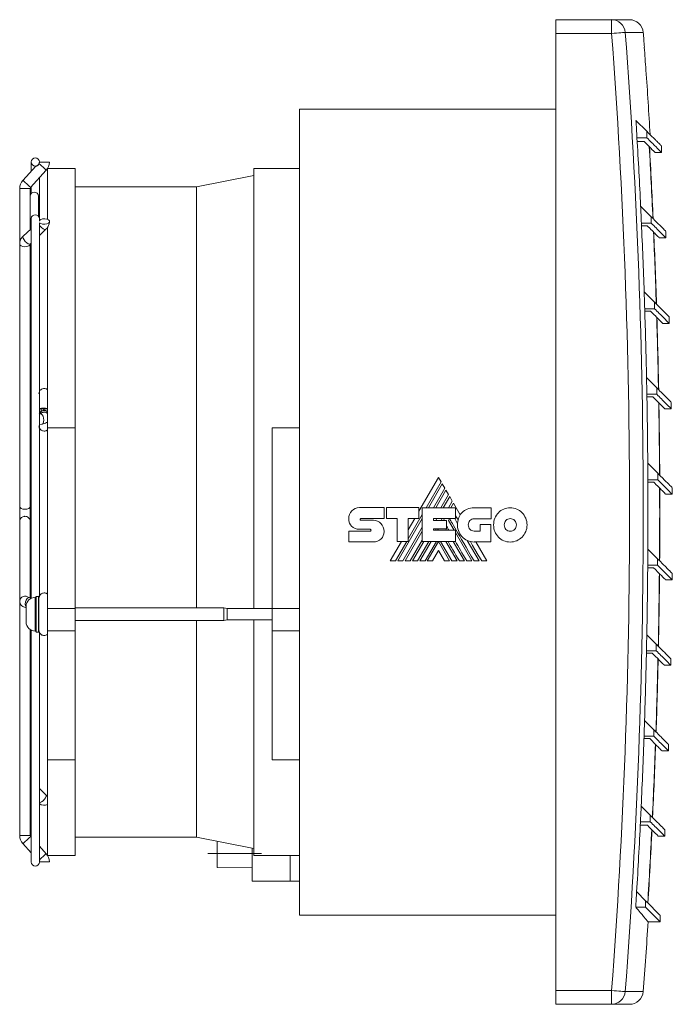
# Model space of a CAD drawing. Header units: millimetres. Extents: x -156 to 568, y -157 to 277.
# Tile 5 of 5: x 426 to 568, y 62 to 277. Entities that reach past the tile are written whole.
import ezdxf

# ---------------------------------------------------------------- set-up
doc = ezdxf.new("R2010")
doc.units = ezdxf.units.MM
doc.linetypes.add('CENTERX2', pattern=[20.32, 12.7, -2.54, 2.54, -2.54])
doc.linetypes.add('PHANTOM', pattern=[12.7, 6.35, -1.27, 1.27, -1.27, 1.27, -1.27])
doc.layers.add('___VS___', color=7, linetype='Continuous', lineweight=15)

msp = doc.modelspace()

# ---------------------------------------------------------------- linework, layer by layer
at = {"color": 7, "linetype": 'Continuous', "lineweight": 15}
for p, q in [((542.79, 277.17), (554.95, 277.17)), ((542.79, 274.17), (542.79, 277.17)), ((554.95, 274.17), (554.95, 277.17)), ((554.95, 277.17), (558.87, 277.17)), ((542.79, 274.17), (542.79, 65.17)), ((554.95, 274.17), (542.79, 274.17)), ((562.1, 271.17), (562.08, 271.17)), ((562.44, 266.17), (562.46, 266.17)), ((486.79, 81.67), (486.79, 257.67)), ((486.79, 257.67), (542.79, 257.67)), ((560.27, 255.19), (562.66, 252.8)), ((562.66, 252.8), (562.66, 251.39)), ((562.66, 251.39), (560.5, 251.39)), ((565.85, 248.19), (565.85, 249.61)), ((564.4, 248.2), (565.85, 248.19)), ((429.2, 245.18), (426.38, 242.09)), ((428.19, 246.1), (428.19, 244.07)), ((429.99, 246.09), (429.99, 246.1)), ((432.19, 246.07), (429.99, 246.07)), ((428.08, 240.54), (431.49, 244.29)), ((437.79, 244.67), (431.79, 244.67)), ((431.79, 244.67), (431.79, 233.56)), ((437.79, 244.67), (437.79, 188.08)), ((476.79, 243.17), (464.29, 240.67)), ((486.79, 244.67), (476.79, 244.67)), ((476.79, 244.67), (476.79, 148.6)), ((429.99, 233.78), (429.99, 242.63)), ((425.69, 240.3), (425.69, 228.21)), ((427.99, 238.62), (427.99, 240.3)), ((428.19, 240.66), (428.19, 239.19)), ((464.29, 240.67), (437.79, 240.67)), ((464.29, 240.67), (464.29, 148.72)), ((427.99, 238.62), (427.99, 231.34)), ((429.79, 234.26), (429.79, 238.62)), ((561.29, 236.46), (563.62, 234.13)), ((428.19, 233.78), (428.19, 150.89)), ((429.99, 233.46), (429.99, 233.78)), ((429.99, 233.36), (429.99, 233.46)), ((429.99, 233.18), (429.99, 233.36)), ((429.99, 232.74), (429.99, 232.81)), ((429.99, 151.12), (429.99, 232.74)), ((563.62, 232.72), (561.47, 232.72)), ((563.62, 234.13), (563.62, 232.72)), ((428.19, 231.53), (426.44, 229.9)), ((429.99, 230.06), (431.43, 231.4)), ((431.79, 231.94), (431.79, 188.08)), ((561.49, 232.18), (562.75, 232.18)), ((566.81, 229.53), (566.81, 230.94)), ((425.69, 228.21), (425.69, 170.88)), ((427.98, 228.16), (427.99, 228.21)), ((427.99, 226.74), (427.99, 228.21)), ((428.01, 228.22), (428.19, 228.38)), ((565.4, 229.53), (566.81, 229.53)), ((427.99, 226.74), (427.99, 150.93)), ((562.06, 217.74), (564.34, 215.47)), ((564.34, 215.47), (564.34, 214.05)), ((564.34, 214.05), (562.18, 214.05)), ((562.2, 213.51), (563.47, 213.51)), ((566.11, 210.86), (567.53, 210.86)), ((567.53, 210.86), (567.53, 212.28)), ((562.58, 199.02), (564.8, 196.8)), ((564.8, 196.8), (564.8, 195.39)), ((564.8, 195.39), (562.65, 195.39)), ((562.66, 194.84), (563.93, 194.84)), ((567.99, 192.2), (567.99, 193.61)), ((430.41, 191.68), (430.41, 192.18)), ((566.58, 192.2), (567.99, 192.2)), ((430.14, 191.13), (429.99, 191.1)), ((429.99, 188.77), (430.54, 188.86)), ((437.79, 188.08), (431.79, 188.08)), ((431.79, 148.57), (431.79, 188.08)), ((437.79, 148.57), (437.79, 188.08)), ((480.79, 188.08), (486.79, 188.08)), ((480.79, 188.08), (480.79, 148.57)), ((562.85, 180.3), (565.02, 178.13)), ((517.16, 177.24), (512.89, 169.86)), ((517.73, 176.27), (517.16, 177.24)), ((565.02, 176.72), (562.87, 176.72)), ((565.02, 178.13), (565.02, 176.72)), ((514.45, 170.6), (517.73, 176.27)), ((517.98, 175.83), (514.96, 170.6)), ((516.07, 170.6), (518.53, 174.87)), ((518.78, 174.43), (516.57, 170.6)), ((518.53, 174.87), (517.98, 175.83)), ((519.34, 173.46), (518.78, 174.43)), ((562.87, 176.18), (564.15, 176.18)), ((568.21, 173.53), (568.21, 174.94)), ((517.69, 170.6), (519.34, 173.46)), ((519.59, 173.03), (518.19, 170.6)), ((519.32, 170.6), (520.16, 172.05)), ((520.16, 172.05), (519.59, 173.03)), ((566.79, 173.53), (568.21, 173.53)), ((425.69, 170.88), (425.69, 167.6)), ((499.89, 170.63), (505.25, 170.63)), ((505.25, 170.63), (505.25, 168.24)), ((505.78, 168.24), (505.78, 170.62)), ((505.78, 170.62), (512.89, 170.62)), ((512.89, 170.62), (512.89, 168.26)), ((513.61, 163.24), (513.61, 170.6)), ((513.61, 170.6), (520.88, 170.6)), ((520.4, 171.63), (519.81, 170.6)), ((521.89, 169.04), (520.4, 171.63)), ((520.88, 170.6), (520.88, 168.22)), ((524.94, 170.58), (528.67, 170.58)), ((528.67, 170.58), (528.67, 168.19)), ((500.2, 168.24), (505.25, 168.24)), ((500.21, 167.87), (502.93, 167.87)), ((508.09, 168.24), (505.78, 168.24)), ((508.09, 163.24), (508.09, 168.24)), ((508.25, 158.98), (513.61, 168.27)), ((510.52, 163.79), (513.61, 169.14)), ((512.89, 168.26), (510.52, 168.26)), ((510.52, 163.24), (510.52, 168.26)), ((511.97, 168.26), (510.52, 165.76)), ((516.03, 168.22), (520.88, 168.22)), ((516.03, 168.22), (516.03, 167.83)), ((516.03, 167.83), (518.92, 167.83)), ((516.59, 167.83), (516.81, 168.22)), ((517.71, 167.83), (517.94, 168.22)), ((518.21, 167.83), (518.43, 168.22)), ((518.92, 167.83), (518.92, 166.03)), ((519.32, 167.8), (519.56, 168.22)), ((519.32, 167.8), (520.55, 165.67)), ((520.68, 168.22), (521.32, 167.12)), ((528.67, 168.19), (524.94, 168.19)), ((425.69, 167.6), (425.69, 150.19)), ((502.25, 165.9), (499.9, 165.9)), ((509.36, 158.98), (513.61, 166.34)), ((516.03, 166.03), (518.92, 166.03)), ((516.03, 166.03), (516.03, 165.67)), ((516.03, 165.67), (520.84, 165.67)), ((516.46, 165.67), (516.67, 166.03)), ((516.96, 165.67), (517.17, 166.03)), ((518.72, 166.03), (518.93, 165.67)), ((520.84, 163.24), (520.84, 165.67)), ((526.22, 165.51), (526.22, 166.93)), ((526.22, 166.93), (528.59, 166.93)), ((528.59, 166.93), (528.59, 163.13)), ((497.54, 165.5), (502.25, 165.5)), ((509.87, 158.98), (513.61, 165.47)), ((510.97, 158.98), (513.61, 163.55)), ((520.84, 165.17), (524.42, 158.98)), ((523.44, 163.46), (526.03, 158.98)), ((524.94, 165.51), (526.22, 165.51)), ((502.93, 163.14), (497.54, 163.14)), ((509.06, 163.24), (506.6, 158.98)), ((507.74, 158.98), (510.2, 163.24)), ((508.09, 163.24), (510.52, 163.24)), ((511.48, 158.98), (513.93, 163.24)), ((512.59, 158.98), (515.05, 163.24)), ((513.1, 158.98), (515.55, 163.24)), ((513.61, 163.24), (520.84, 163.24)), ((514.21, 158.98), (516.68, 163.24)), ((514.71, 158.98), (517.15, 163.2)), ((517.15, 161.27), (515.81, 158.98)), ((519.58, 158.98), (517.15, 163.2)), ((517.15, 161.27), (518.47, 158.98)), ((520.09, 158.98), (517.62, 163.24)), ((518.72, 163.24), (521.19, 158.98)), ((520.33, 163.24), (522.8, 158.98)), ((528.59, 163.13), (524.96, 163.13)), ((527.71, 158.98), (525.31, 163.13)), ((562.87, 161.59), (564.99, 159.47)), ((564.99, 159.47), (564.99, 158.05)), ((564.99, 158.05), (562.84, 158.05)), ((562.84, 157.51), (564.12, 157.51)), ((566.76, 154.86), (568.18, 154.86)), ((568.18, 154.86), (568.18, 156.28)), ((428.19, 150.89), (427.73, 150.97)), ((429.29, 151.05), (429.09, 151.05)), ((429.79, 151.25), (429.29, 151.25)), ((429.29, 147.35), (429.29, 151.25)), ((429.79, 147.35), (429.79, 151.25)), ((425.69, 150.19), (425.69, 150.23)), ((425.69, 150.19), (425.69, 99.04)), ((427.09, 147.35), (427.09, 149.05)), ((437.79, 148.57), (431.79, 148.57)), ((431.79, 143.74), (431.79, 148.57)), ((470.29, 148.72), (437.79, 148.72)), ((437.79, 143.74), (437.79, 148.57)), ((470.99, 148.6), (470.29, 148.72)), ((470.29, 147.35), (470.29, 148.72)), ((480.79, 148.6), (470.99, 148.6)), ((470.99, 147.35), (470.99, 148.6)), ((480.79, 148.57), (486.79, 148.57)), ((480.79, 148.57), (480.79, 143.74)), ((427.09, 145.65), (427.09, 147.35)), ((429.29, 143.45), (429.29, 147.35)), ((429.79, 143.45), (429.79, 147.35)), ((470.29, 145.97), (470.29, 147.35)), ((470.99, 146.1), (470.99, 147.35)), ((437.79, 145.97), (470.29, 145.97)), ((464.29, 145.97), (464.29, 107.57)), ((470.29, 145.97), (470.99, 146.1)), ((470.99, 146.1), (480.79, 146.1)), ((476.79, 146.1), (476.79, 104.08)), ((427.99, 143.97), (427.99, 100.77)), ((428.19, 143.86), (428.19, 93.24)), ((429.09, 143.65), (429.29, 143.65)), ((429.29, 143.45), (429.79, 143.45)), ((429.99, 93.3), (429.99, 143.35)), ((437.79, 143.74), (431.79, 143.74)), ((431.79, 115.53), (431.79, 143.74)), ((437.79, 115.53), (437.79, 143.74)), ((480.79, 143.74), (486.79, 143.74)), ((480.79, 143.74), (480.79, 115.53)), ((562.63, 142.87), (564.7, 140.8)), ((564.7, 140.8), (564.7, 139.39)), ((562.55, 138.84), (563.83, 138.84)), ((564.7, 139.39), (562.56, 139.39)), ((567.89, 136.2), (567.89, 137.61)), ((566.48, 136.2), (567.89, 136.2)), ((562.15, 124.16), (564.17, 122.13)), ((564.17, 120.72), (562.03, 120.72)), ((564.17, 122.13), (564.17, 120.72)), ((562.01, 120.18), (563.3, 120.18)), ((567.36, 117.53), (567.36, 118.94)), ((565.94, 117.53), (567.36, 117.53)), ((437.79, 115.53), (431.79, 115.53)), ((431.79, 115.53), (431.79, 94.67)), ((437.79, 115.53), (437.79, 94.67)), ((480.79, 115.53), (486.79, 115.53)), ((431.43, 107.94), (429.99, 109.29)), ((464.29, 107.57), (464.29, 98.67)), ((561.41, 105.44), (563.39, 103.47)), ((476.79, 104.08), (476.79, 94.67)), ((563.39, 103.47), (563.39, 102.05)), ((561.21, 101.26), (562.77, 101.26)), ((563.39, 102.05), (561.25, 102.05)), ((427.99, 99.04), (427.99, 100.77)), ((566.58, 98.86), (566.58, 100.28)), ((426.38, 97.26), (428.19, 95.27)), ((428.19, 98.69), (428.08, 98.81)), ((437.79, 98.67), (464.29, 98.67)), ((464.29, 98.67), (476.79, 96.17)), ((468.79, 92.07), (468.79, 97.77)), ((565.15, 98.86), (566.58, 98.86)), ((431.49, 95.06), (429.99, 96.71)), ((431.79, 94.67), (437.79, 94.67)), ((476.49, 89.07), (476.49, 96.23)), ((476.79, 94.67), (486.79, 94.67)), ((484.79, 89.07), (484.79, 94.67)), ((429.99, 93.29), (429.99, 93.3)), ((429.99, 93.27), (432.19, 93.27)), ((429.99, 93.24), (429.99, 93.25)), ((468.79, 92.07), (476.49, 91.94)), ((476.49, 89.07), (484.79, 89.07)), ((484.79, 89.07), (486.79, 89.07)), ((560.43, 86.73), (562.36, 84.8)), ((562.36, 84.8), (562.36, 83.39)), ((562.36, 83.39), (560.22, 83.39)), ((486.79, 81.67), (542.79, 81.67)), ((562.91, 80.2), (565.55, 80.2)), ((565.55, 80.2), (565.55, 81.61)), ((542.79, 65.17), (554.95, 65.17)), ((542.79, 62.17), (542.79, 65.17)), ((554.95, 62.17), (554.95, 65.17)), ((554.95, 62.17), (542.79, 62.17)), ((558.87, 62.17), (554.95, 62.17))]:
    msp.add_line(p, q, dxfattribs=at)
at = {"color": 8, "linetype": 'Continuous', "lineweight": 15}
for p, q in [((561.86, 274.4), (557.93, 274.4)), ((426.84, 240.3), (425.69, 240.3)), ((427.99, 240.3), (426.84, 240.3)), ((430.34, 191.1), (430.14, 191.13)), ((429.09, 147.35), (429.09, 151.05)), ((429.09, 143.65), (429.09, 147.35)), ((425.69, 99.04), (427.99, 99.04)), ((557.93, 64.95), (561.86, 64.95))]:
    msp.add_line(p, q, dxfattribs=at)
at = {"color": 7, "linetype": 'CENTERX2', "lineweight": 0}
msp.add_line((478.49, 95.07), (466.79, 95.07), dxfattribs=at)
at = {"color": 7, "linetype": 'Continuous', "lineweight": 15, "flags": 128}
for points in [[(557.93, 274.4), (557.84, 274.39), (557.64, 274.37), (557.35, 274.35), (556.98, 274.32), (556.54, 274.29), (556.04, 274.25), (555.5, 274.21), (554.95, 274.17)], [(562.04, 250.59), (560.91, 250.59), (560.54, 250.59)], [(429.99, 232.85), (430.27, 232.65), (430.68, 232.52), (431.16, 232.49), (431.61, 232.57), (431.97, 232.74), (432.16, 232.97), (432.16, 233.23), (431.97, 233.46), (431.61, 233.63), (431.16, 233.71), (430.68, 233.68), (430.27, 233.55), (429.99, 233.35)], [(431.79, 192.18), (431.48, 192.17), (431.04, 192.16)], [(431.79, 191.52), (431.48, 191.71), (431.04, 191.79)], [(526.58, 158.98), (525.83, 160.27), (525.12, 161.49), (524.61, 162.38), (524.12, 163.22)], [(427.99, 100.72), (428.05, 100.38), (428.19, 100.16)], [(557.93, 64.95), (557.84, 64.95), (557.64, 64.97), (557.35, 64.99), (556.98, 65.02), (556.54, 65.05), (556.04, 65.09), (555.5, 65.13), (554.95, 65.17)]]:
    msp.add_lwpolyline(points, dxfattribs=at)
at = {"color": 8, "linetype": 'Continuous', "lineweight": 15, "flags": 128}
for points in [[(431.49, 244.29), (431.47, 244.3), (431.34, 244.43), (431.09, 244.65), (430.78, 244.94), (430.44, 245.25), (430.14, 245.53), (429.91, 245.73)], [(427.23, 241.31), (426.9, 241.61), (426.63, 241.86), (426.44, 242.03), (426.38, 242.09)], [(428.08, 240.54), (428.01, 240.6), (427.83, 240.77), (427.55, 241.02), (427.23, 241.31)], [(429.99, 232.37), (430.15, 232.12), (430.46, 231.79), (430.8, 231.52), (431.11, 231.37), (431.35, 231.36), (431.43, 231.4)], [(425.69, 228.21), (425.77, 227.97), (426.02, 227.78), (426.4, 227.64), (426.84, 227.6), (427.28, 227.64), (427.65, 227.78), (427.9, 227.97), (427.98, 228.16)], [(426.44, 229.9), (426.44, 229.9), (426.38, 229.72), (426.44, 229.44), (426.63, 229.1), (426.9, 228.75), (427.23, 228.45), (427.55, 228.25), (427.83, 228.17), (428.01, 228.22)], [(431.79, 191.18), (431.48, 191.37), (431.04, 191.45)], [(430.54, 188.86), (430.58, 188.87), (430.78, 189.03), (430.91, 189.33), (430.96, 189.73), (430.91, 190.17), (430.78, 190.59), (430.58, 190.92), (430.34, 191.1)], [(425.69, 170.88), (425.77, 170.65), (426.02, 170.45), (426.4, 170.32), (426.84, 170.27), (427.28, 170.32), (427.65, 170.45), (427.9, 170.65), (427.99, 170.88), (427.99, 170.88)], [(427.09, 148.88), (426.96, 149.17), (426.91, 149.57), (426.96, 150.02), (427.09, 150.43), (427.29, 150.76), (427.53, 150.95), (427.73, 150.97)], [(431.43, 107.94), (431.48, 107.86), (431.47, 107.61), (431.34, 107.29), (431.09, 106.93), (430.78, 106.6), (430.44, 106.35), (430.14, 106.22), (429.99, 106.21)], [(426.38, 97.26), (426.44, 97.32), (426.63, 97.48), (426.9, 97.73), (427.23, 98.03), (427.55, 98.33), (427.83, 98.58), (428.01, 98.75), (428.08, 98.81)], [(429.99, 93.68), (430.15, 93.84), (430.46, 94.12), (430.8, 94.43), (431.11, 94.71), (431.35, 94.93), (431.48, 95.04), (431.49, 95.06)]]:
    msp.add_lwpolyline(points, dxfattribs=at)
at = {"color": 7, "linetype": 'Continuous', "lineweight": 15}
msp.add_circle((429.09, 246.1), 0.9, dxfattribs=at)
for centre, radius, start, end in [((554.94, 274.18), 3, 4.2016, 89.9271), ((558.87, 274.17), 3, 4.2899, 90), ((-834.21, 169.67), 1393.09, 355.69801, 4.30199), ((-834.21, 169.67), 1396.08, 355.69801, 4.30199), ((-834.21, 169.67), 1400, 4.15759, 4.28991), ((-834.21, 169.67), 1399.98, 3.9525, 4.15764), ((-834.21, 169.67), 1400, 3.37539, 3.95245), ((-834.21, 169.67), 1397.1, 3.35301, 3.50922), ((-834.21, 169.67), 1397.1, 2.74022, 3.35301), ((-834.21, 169.67), 1399.66, 2.62535, 3.26806), ((-834.21, 169.67), 1399.7, 2.62343, 3.2661), ((429.54, 246.07), 2.65, 317.6513, 360), ((428.34, 240.3), 2.65, 137.6513, 180), ((428.34, 240.3), 0.35, 137.6513, 180), ((428.89, 238.62), 0.9, 0, 180), ((429.02, 233.7), 0.837, 85.4269, 174.5442), ((429.15, 233.7), 0.837, 5.4553, 94.5736), ((-834.21, 169.67), 1397.1, 2.58645, 2.74022), ((-834.21, 169.67), 1397.1, 1.9718, 2.58645), ((-834.21, 169.67), 1399.66, 1.85997, 2.50402), ((-834.21, 169.67), 1399.7, 1.8581, 2.5021), ((-834.21, 169.67), 1397.1, 1.82035, 1.9718), ((-834.21, 169.67), 1397.1, 1.20379, 1.82035), ((-834.21, 169.67), 1399.66, 1.09492, 1.74037), ((-834.21, 169.67), 1399.7, 1.09309, 1.7385), ((-834.21, 169.67), 1397.1, 1.05458, 1.20379), ((-834.21, 169.67), 1397.1, 0.43605, 1.05458), ((-834.21, 169.67), 1399.66, 0.33006, 0.97698), ((431.06, 180.8), 11.53, 86.4158, 95.3727), ((430.9, 200.69), 8.53, 263.8758, 270.9441), ((431.02, 190.64), 1.15, 89.467, 154.4124), ((-834.21, 169.67), 1399.7, 0.32828, 0.97517), ((-834.21, 169.67), 1397.1, 0.28899, 0.43605), ((-834.21, 169.67), 1397.1, 359.66845, 0.28899), ((-834.21, 169.67), 1399.66, 359.56526, 0.21372), ((-834.21, 169.67), 1399.7, 359.56353, 0.21195), ((525.38, 166.95), 4.06, 149.0381, 166.8386), ((524.96, 166.78), 3.66, 174.6401, 270), ((-834.21, 169.67), 1397.1, 359.52346, 359.66845), ((-834.21, 169.67), 1397.1, 358.90085, 359.52346), ((-834.21, 169.67), 1399.66, 358.80038, 359.45046), ((-834.21, 169.67), 1399.7, 358.79869, 359.44873), ((429.09, 149.05), 2, 90, 180), ((429.09, 145.65), 2, 180, 270), ((-834.21, 169.67), 1397.1, 358.75784, 358.90085), ((-834.21, 169.67), 1397.1, 358.1331, 358.75784), ((-834.21, 169.67), 1399.66, 358.03528, 358.68705), ((-834.21, 169.67), 1399.7, 358.03364, 358.68538), ((-834.21, 169.67), 1397.1, 357.992, 358.1331), ((-834.21, 169.67), 1397.1, 357.36506, 357.992), ((-834.21, 169.67), 1399.66, 357.26984, 357.92338), ((-834.21, 169.67), 1399.7, 357.26824, 357.92174), ((431.05, 107.31), 1.69, 230.8294, 295.6389), ((-834.21, 169.67), 1397.1, 357.2258, 357.36506), ((-834.21, 169.67), 1397.1, 356.59659, 357.2258), ((428.34, 99.04), 2.65, 180, 222.3487), ((428.34, 99.04), 0.35, 180, 222.3487), ((-834.21, 169.67), 1399.66, 356.5039, 357.15929), ((-834.21, 169.67), 1399.7, 356.50235, 357.15771), ((429.54, 93.27), 2.65, 0, 42.3487), ((429.09, 93.24), 0.9, 180.0059, 359.9941), ((-834.21, 169.67), 1397.1, 356.4591, 356.59659), ((-834.21, 169.67), 1400, 355.71009, 356.33685), ((554.94, 65.17), 3, 270.073, 355.7984), ((558.87, 65.17), 3, 270, 355.7101)]:
    msp.add_arc(centre, radius, start, end, dxfattribs=at)
at = {"color": 8, "linetype": 'Continuous', "lineweight": 15}
for centre, radius, start, end in [((431.03, 190.28), 1.17, 89.6792, 134.6309), ((426.84, 150.14), 1.16, 45.4377, 175.8534)]:
    msp.add_arc(centre, radius, start, end, dxfattribs=at)
at = {"color": 7, "linetype": 'Continuous', "lineweight": 15}
for points, knots in [([(565.84, 249.62), (565.84, 249.62), (565.83, 249.63), (565.68, 249.77), (565.44, 250.01), (565.1, 250.36), (564.65, 250.81), (563.92, 251.54), (563.16, 252.29), (562.66, 252.8)], [0, 0, 0, 0, 0.109691, 0.236438, 0.363185, 0.489932, 0.616679, 0.743426, 1, 1, 1, 1]), ([(564.4, 248.23), (564.41, 248.22), (564.44, 248.19), (564.19, 248.44), (563.69, 248.94), (562.97, 249.66), (562.35, 250.28), (562.04, 250.59)], [0, 0, 0, 0, 0.097896, 0.341763, 0.58563, 0.792781, 1, 1, 1, 1]), ([(562.66, 251.39), (563.36, 250.68), (564.76, 249.28), (565.74, 248.3), (565.75, 248.29), (565.75, 248.29)], [0, 0, 0, 0, 0.372655, 0.745439, 1, 1, 1, 1]), ([(429.2, 245.18), (429.2, 245.18), (429.21, 245.19), (429.31, 245.21), (429.47, 245.27), (429.64, 245.37), (429.78, 245.5), (429.86, 245.63), (429.9, 245.7), (429.91, 245.73)], [0, 0, 0, 0, 0.128483, 0.321379, 0.499952, 0.654053, 0.793808, 0.928577, 1, 1, 1, 1]), ([(429.91, 245.73), (429.92, 245.76), (429.95, 245.84), (429.98, 245.95), (429.98, 246.04), (429.99, 246.07)], [0, 0, 0, 0, 0.3081869, 0.7289987, 1, 1, 1, 1]), ([(431.43, 231.4), (431.56, 231.54), (431.89, 231.89), (432.14, 232.49), (432.17, 232.94), (432.19, 233.1)], [0, 0, 0, 0, 0.298301, 0.744026, 1, 1, 1, 1]), ([(566.81, 230.94), (566.74, 231.01), (566.6, 231.16), (565.54, 232.22), (564.26, 233.49), (563.62, 234.13)], [0, 0, 0, 0, 0.333393, 0.666603, 1, 1, 1, 1]), ([(563.62, 232.72), (564.32, 232.02), (565.73, 230.62), (566.71, 229.64), (566.71, 229.63), (566.72, 229.63)], [0, 0, 0, 0, 0.373016, 0.74647, 1, 1, 1, 1]), ([(562.75, 232.18), (562.94, 231.99), (563.5, 231.43), (564.25, 230.68), (564.9, 230.02), (565.29, 229.64), (565.42, 229.51), (565.4, 229.53), (565.4, 229.53)], [0, 0, 0, 0, 0.109607, 0.328829, 0.548051, 0.767273, 0.986495, 1, 1, 1, 1]), ([(426.44, 229.9), (426.31, 229.76), (425.99, 229.42), (425.73, 228.81), (425.7, 228.37), (425.69, 228.21)], [0, 0, 0, 0, 0.298299, 0.744026, 1, 1, 1, 1]), ([(427.99, 228.2), (427.99, 228.19), (427.98, 228.19), (428.01, 228.22), (428.01, 228.22)], [0, 0, 0, 0, 0.819389, 1, 1, 1, 1]), ([(567.53, 212.28), (567.46, 212.35), (567.32, 212.49), (566.25, 213.55), (564.98, 214.83), (564.34, 215.47)], [0, 0, 0, 0, 0.333393, 0.666603, 1, 1, 1, 1]), ([(563.47, 213.51), (563.65, 213.32), (564.22, 212.76), (564.96, 212.02), (565.62, 211.36), (566, 210.97), (566.13, 210.85), (566.11, 210.86), (566.11, 210.87)], [0, 0, 0, 0, 0.109607, 0.328829, 0.548051, 0.767273, 0.986495, 1, 1, 1, 1]), ([(564.34, 214.05), (565.04, 213.35), (566.44, 211.95), (567.42, 210.97), (567.43, 210.96), (567.43, 210.96)], [0, 0, 0, 0, 0.373016, 0.74647, 1, 1, 1, 1]), ([(431.79, 196.35), (431.7, 196.41), (431.53, 196.56), (431.2, 196.65), (430.84, 196.65), (430.52, 196.54), (430.26, 196.35), (430.06, 196.13), (429.92, 195.83), (429.9, 195.6), (429.89, 195.48)], [0, 0, 0, 0, 0.120725, 0.255221, 0.37501, 0.530771, 0.628918, 0.741136, 0.866046, 1, 1, 1, 1]), ([(567.99, 193.61), (567.92, 193.68), (567.78, 193.82), (566.72, 194.89), (565.44, 196.16), (564.8, 196.8)], [0, 0, 0, 0, 0.333393, 0.666603, 1, 1, 1, 1]), ([(563.93, 194.84), (564.12, 194.66), (564.68, 194.09), (565.43, 193.35), (566.08, 192.69), (566.47, 192.31), (566.6, 192.18), (566.58, 192.2), (566.58, 192.2)], [0, 0, 0, 0, 0.109607, 0.328829, 0.548051, 0.767273, 0.986495, 1, 1, 1, 1]), ([(564.8, 195.39), (565.51, 194.68), (566.91, 193.28), (567.89, 192.3), (567.89, 192.3), (567.9, 192.29)], [0, 0, 0, 0, 0.373016, 0.74647, 1, 1, 1, 1]), ([(431.79, 191.6), (431.7, 191.67), (431.54, 191.8), (431.22, 191.89), (430.87, 191.9), (430.57, 191.8), (430.3, 191.62), (430.09, 191.4), (430.01, 191.2), (429.96, 191.1)], [0, 0, 0, 0, 0.144576, 0.285057, 0.417143, 0.598285, 0.717168, 0.856279, 1, 1, 1, 1]), ([(430.2, 191.13), (430.2, 191.13), (430.2, 191.14), (430.19, 191.14), (430.16, 191.13), (430.14, 191.13)], [0, 0, 0, 0, 0.040988, 0.479517, 1, 1, 1, 1]), ([(430.54, 188.86), (430.74, 188.91), (431.1, 188.99), (431.5, 189.16), (431.7, 189.36), (431.79, 189.44)], [0, 0, 0, 0, 0.427406, 0.753652, 1, 1, 1, 1]), ([(429.89, 188.51), (429.9, 188.36), (429.93, 188.09), (430.14, 187.76), (430.38, 187.54), (430.67, 187.39), (430.97, 187.33), (431.26, 187.36), (431.46, 187.43), (431.64, 187.51), (431.73, 187.6), (431.79, 187.66)], [0, 0, 0, 0, 0.161107, 0.303345, 0.422893, 0.520504, 0.661525, 0.770633, 0.830793, 0.899253, 1, 1, 1, 1]), ([(568.21, 174.94), (568.14, 175.01), (568, 175.16), (566.93, 176.22), (565.66, 177.49), (565.02, 178.13)], [0, 0, 0, 0, 0.333393, 0.666603, 1, 1, 1, 1]), ([(565.02, 176.72), (565.72, 176.02), (567.12, 174.62), (568.1, 173.64), (568.11, 173.63), (568.11, 173.63)], [0, 0, 0, 0, 0.373016, 0.74647, 1, 1, 1, 1]), ([(564.15, 176.18), (564.34, 175.99), (564.9, 175.43), (565.64, 174.68), (566.3, 174.02), (566.69, 173.64), (566.81, 173.51), (566.79, 173.53), (566.79, 173.53)], [0, 0, 0, 0, 0.109607, 0.328829, 0.548051, 0.767273, 0.986495, 1, 1, 1, 1]), ([(425.69, 167.6), (425.7, 167.73), (425.72, 167.97), (425.91, 168.31), (426.2, 168.57), (426.53, 168.71), (426.75, 168.73), (426.84, 168.73)], [0, 0, 0, 0, 0.207608, 0.419913, 0.634313, 0.849871, 1, 1, 1, 1]), ([(426.84, 168.73), (426.96, 168.72), (427.22, 168.7), (427.56, 168.5), (427.82, 168.21), (427.97, 167.9), (427.97, 167.69), (427.97, 167.6)], [0, 0, 0, 0, 0.213022, 0.42598, 0.640518, 0.856119, 1, 1, 1, 1]), ([(568.18, 156.28), (568.11, 156.35), (567.97, 156.49), (566.9, 157.55), (565.63, 158.83), (564.99, 159.47)], [0, 0, 0, 0, 0.333393, 0.666603, 1, 1, 1, 1]), ([(564.12, 157.51), (564.3, 157.32), (564.86, 156.76), (565.61, 156.02), (566.27, 155.36), (566.65, 154.97), (566.78, 154.85), (566.76, 154.86), (566.76, 154.87)], [0, 0, 0, 0, 0.109607, 0.328829, 0.548051, 0.767273, 0.986495, 1, 1, 1, 1]), ([(564.99, 158.05), (565.69, 157.35), (567.09, 155.95), (568.07, 154.97), (568.08, 154.96), (568.08, 154.96)], [0, 0, 0, 0, 0.3730162, 0.7464699, 1, 1, 1, 1]), ([(427.73, 150.97), (427.71, 150.98), (427.68, 150.98), (427.66, 150.99), (427.66, 150.98), (427.66, 150.98)], [0, 0, 0, 0, 0.510974, 0.938846, 1, 1, 1, 1]), ([(431.79, 151.69), (431.73, 151.74), (431.64, 151.84), (431.46, 151.92), (431.26, 151.98), (430.97, 152.01), (430.67, 151.95), (430.38, 151.8), (430.14, 151.59), (429.93, 151.26), (429.9, 150.98), (429.89, 150.84)], [0, 0, 0, 0, 0.1007491, 0.1692077, 0.229368, 0.3384755, 0.4794978, 0.5771071, 0.6966548, 0.8388935, 1, 1, 1, 1]), ([(429.89, 150.84), (429.89, 150.8), (429.89, 150.72), (429.89, 150.3), (429.89, 149.63), (429.89, 148.78), (429.89, 147.92), (429.89, 147.1), (429.89, 146.28), (429.89, 145.58), (429.89, 144.88), (429.89, 144.29), (429.89, 143.89), (429.89, 143.89), (429.89, 143.88)], [0, 0, 0, 0, 0.08068, 0.153034, 0.272328, 0.358606, 0.42518, 0.522513, 0.584659, 0.655712, 0.73571, 0.824578, 0.922338, 1, 1, 1, 1]), ([(425.69, 150.19), (425.69, 150.11), (425.7, 149.95), (425.78, 149.69), (425.95, 149.36), (426.33, 149.04), (426.7, 148.86), (426.97, 148.8), (427.09, 148.77)], [0, 0, 0, 0, 0.098511, 0.199924, 0.378379, 0.620294, 0.835965, 1, 1, 1, 1]), ([(429.89, 143.86), (429.9, 143.71), (429.94, 143.41), (430.19, 143.04), (430.52, 142.8), (430.87, 142.7), (431.23, 142.7), (431.55, 142.8), (431.72, 142.93), (431.79, 142.98)], [0, 0, 0, 0, 0.17024, 0.339639, 0.495551, 0.630418, 0.750537, 0.906725, 1, 1, 1, 1]), ([(567.89, 137.61), (567.82, 137.68), (567.68, 137.82), (566.62, 138.89), (565.34, 140.16), (564.7, 140.8)], [0, 0, 0, 0, 0.333393, 0.666603, 1, 1, 1, 1]), ([(563.83, 138.84), (564.02, 138.66), (564.58, 138.09), (565.33, 137.35), (565.98, 136.69), (566.37, 136.31), (566.5, 136.18), (566.48, 136.2), (566.48, 136.2)], [0, 0, 0, 0, 0.109607, 0.328829, 0.548051, 0.767273, 0.986495, 1, 1, 1, 1]), ([(564.7, 139.39), (565.41, 138.68), (566.81, 137.28), (567.79, 136.3), (567.79, 136.3), (567.8, 136.29)], [0, 0, 0, 0, 0.373016, 0.74647, 1, 1, 1, 1]), ([(567.36, 118.94), (567.29, 119.01), (567.15, 119.16), (566.09, 120.22), (564.81, 121.49), (564.17, 122.13)], [0, 0, 0, 0, 0.333393, 0.666603, 1, 1, 1, 1]), ([(564.17, 120.72), (564.87, 120.02), (566.28, 118.62), (567.25, 117.64), (567.26, 117.63), (567.27, 117.63)], [0, 0, 0, 0, 0.373016, 0.74647, 1, 1, 1, 1]), ([(563.3, 120.18), (563.49, 119.99), (564.05, 119.43), (564.79, 118.68), (565.45, 118.02), (565.84, 117.64), (565.96, 117.51), (565.95, 117.53), (565.94, 117.53)], [0, 0, 0, 0, 0.109607, 0.328829, 0.548051, 0.767273, 0.986495, 1, 1, 1, 1]), ([(431.79, 107.52), (431.78, 107.53), (431.7, 107.7), (431.56, 107.82), (431.43, 107.94)], [0, 0, 0, 0, 0.059024, 1, 1, 1, 1]), ([(566.58, 100.28), (566.51, 100.35), (566.37, 100.49), (565.3, 101.55), (564.03, 102.83), (563.39, 103.47)], [0, 0, 0, 0, 0.333393, 0.666603, 1, 1, 1, 1]), ([(562.77, 101.26), (562.95, 101.08), (563.48, 100.55), (564.18, 99.85), (564.77, 99.25), (565.12, 98.91), (565.14, 98.89), (565.15, 98.88)], [0, 0, 0, 0, 0.115243, 0.345738, 0.576233, 0.806728, 1, 1, 1, 1]), ([(563.39, 102.05), (564.09, 101.35), (565.49, 99.95), (566.47, 98.97), (566.48, 98.96), (566.48, 98.96)], [0, 0, 0, 0, 0.373016, 0.74647, 1, 1, 1, 1]), ([(565.55, 81.61), (565.48, 81.68), (565.34, 81.82), (564.27, 82.89), (563, 84.16), (562.36, 84.8)], [0, 0, 0, 0, 0.333393, 0.666603, 1, 1, 1, 1]), ([(560.22, 83.39), (560.4, 83.18), (560.92, 82.56), (561.63, 81.72), (562.28, 80.95), (562.71, 80.45), (562.92, 80.2), (562.9, 80.22), (562.9, 80.23)], [0, 0, 0, 0, 0.099859, 0.299583, 0.499307, 0.699032, 0.898756, 1, 1, 1, 1]), ([(562.36, 83.39), (563.06, 82.68), (564.46, 81.28), (565.44, 80.3), (565.45, 80.3), (565.45, 80.29)], [0, 0, 0, 0, 0.373016, 0.74647, 1, 1, 1, 1])]:
    msp.add_open_spline(points, degree=3, knots=knots, dxfattribs=at)
for points in [[(497.54, 168.23), (497.54, 168.89), (497.81, 169.49), (498.23, 169.92)], [(498.23, 169.92), (498.66, 170.36), (499.24, 170.63), (499.89, 170.63)], [(522.31, 169.57), (522.92, 170.2), (523.8, 170.58), (524.94, 170.58)], [(530.24, 169.51), (530.9, 170.19), (531.82, 170.61), (532.82, 170.61)], [(532.82, 170.61), (533.83, 170.61), (534.75, 170.19), (535.41, 169.51)], [(498.16, 166.56), (497.77, 166.95), (497.53, 167.5), (497.54, 168.22)], [(500.11, 168.19), (500.07, 168.15), (500.05, 168.09), (500.05, 168.03)], [(500.05, 168.03), (500.05, 167.99), (500.07, 167.95), (500.1, 167.92)], [(500.1, 167.92), (500.13, 167.89), (500.17, 167.87), (500.21, 167.87)], [(500.2, 168.24), (500.16, 168.24), (500.13, 168.22), (500.11, 168.19)], [(502.93, 167.87), (503.58, 167.87), (504.16, 167.59), (504.59, 167.14)], [(524.93, 158.98), (521.52, 164.85), (519.73, 167.94), (519.58, 168.22)], [(521.42, 167.88), (521.21, 168.25), (521.03, 168.56), (520.88, 168.81)], [(521.32, 167.12), (521.33, 167.38), (521.37, 167.63), (521.42, 167.88)], [(521.89, 169.04), (522.01, 169.23), (522.15, 169.41), (522.31, 169.57)], [(524.02, 167.8), (523.79, 167.56), (523.64, 167.22), (523.64, 166.85)], [(524.94, 168.19), (524.58, 168.19), (524.26, 168.04), (524.02, 167.8)], [(529.18, 166.85), (529.18, 167.89), (529.58, 168.83), (530.24, 169.51)], [(531.89, 167.83), (531.65, 167.58), (531.5, 167.23), (531.5, 166.85)], [(532.82, 168.23), (532.46, 168.23), (532.13, 168.08), (531.89, 167.83)], [(533.77, 167.83), (533.52, 168.08), (533.19, 168.23), (532.82, 168.23)], [(534.16, 166.85), (534.16, 167.23), (534.01, 167.58), (533.77, 167.83)], [(535.41, 169.51), (536.07, 168.83), (536.48, 167.89), (536.48, 166.85)], [(499.9, 165.9), (499.22, 165.91), (498.6, 166.13), (498.16, 166.56)], [(502.36, 165.84), (502.33, 165.87), (502.29, 165.9), (502.25, 165.9)], [(502.42, 165.68), (502.42, 165.74), (502.39, 165.8), (502.36, 165.84)], [(502.36, 165.55), (502.4, 165.58), (502.42, 165.63), (502.42, 165.68)], [(504.59, 167.14), (505.01, 166.7), (505.28, 166.08), (505.28, 165.41)], [(519.44, 165.67), (519.21, 166.07), (519.04, 166.37), (518.92, 166.59)], [(523.64, 166.85), (523.64, 166.48), (523.79, 166.14), (524.02, 165.9)], [(524.02, 165.9), (524.26, 165.66), (524.58, 165.51), (524.94, 165.51)], [(530.24, 164.2), (529.58, 164.88), (529.18, 165.82), (529.18, 166.85)], [(531.5, 166.85), (531.5, 166.47), (531.65, 166.13), (531.89, 165.88)], [(531.89, 165.88), (532.13, 165.63), (532.46, 165.48), (532.82, 165.48)], [(532.82, 165.48), (533.19, 165.48), (533.52, 165.63), (533.77, 165.88)], [(533.77, 165.88), (534.01, 166.13), (534.16, 166.47), (534.16, 166.85)], [(536.48, 166.85), (536.48, 165.82), (536.07, 164.88), (535.41, 164.21)], [(502.25, 165.5), (502.3, 165.5), (502.34, 165.52), (502.36, 165.55)], [(504.6, 163.79), (504.18, 163.38), (503.58, 163.14), (502.93, 163.14)], [(505.28, 165.41), (505.28, 164.76), (505.02, 164.2), (504.6, 163.79)], [(532.82, 163.11), (531.81, 163.11), (530.9, 163.52), (530.24, 164.2)], [(535.41, 164.21), (534.75, 163.53), (533.83, 163.11), (532.82, 163.11)], [(521.7, 158.98), (520.66, 160.77), (519.84, 162.19), (519.23, 163.24)], [(523.31, 158.98), (522.33, 160.67), (521.51, 162.09), (520.84, 163.25)]]:
    msp.add_open_spline(points, degree=3, dxfattribs=at)
at = {"layer": '___VS___', "linetype": 'PHANTOM'}
for p, q in [((497.54, 165.5), (497.54, 163.14)), ((506.6, 158.98), (507.74, 158.98)), ((508.25, 158.98), (509.36, 158.98)), ((509.87, 158.98), (510.97, 158.98)), ((511.48, 158.98), (512.59, 158.98)), ((513.1, 158.98), (514.21, 158.98)), ((514.71, 158.98), (515.81, 158.98)), ((518.47, 158.98), (519.58, 158.98)), ((520.09, 158.98), (521.19, 158.98)), ((521.7, 158.98), (522.8, 158.98)), ((523.31, 158.98), (524.42, 158.98)), ((524.93, 158.98), (526.03, 158.98)), ((526.58, 158.98), (527.71, 158.98))]:
    msp.add_line(p, q, dxfattribs=at)

doc.saveas('drawing.dxf')
